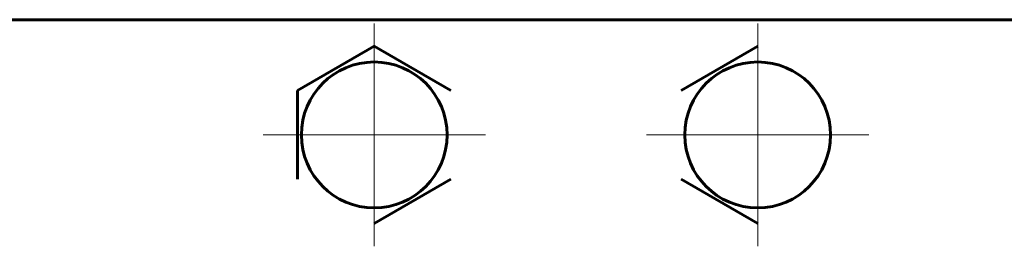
# Model space of a CAD drawing. Header units: millimetres. Extents: x -231 to 461, y -114 to 116.
# Tile 3 of 16: x -28 to 23, y 59 to 70. Entities that reach past the tile are written whole.
import ezdxf

# ---------------------------------------------------------------- set-up
doc = ezdxf.new("R2010")
doc.units = ezdxf.units.MM
doc.linetypes.add('K5LT_AXLED', pattern=[12, 7.5, -1.5, 1.5, -1.5])
doc.linetypes.add('K5LT_BASIC', pattern=[0])
doc.layers.add('Системный слой (1)', color=7, linetype='Continuous', true_color=0x6c6c6c)

# ---------------------------------------------------------------- blocks, each defined once
blk = doc.blocks.new('U23')
at = {"layer": 'Системный слой (1)', "color": 30, "linetype": 'K5LT_AXLED', "lineweight": 18, "true_color": 0xff8000}
for q in [(-10, 70.3), (-15.8, 64.5), (-4.2, 64.5), (-10, 58.7)]:
    blk.add_line((-10, 64.5), q, dxfattribs=at)
blk = doc.blocks.new('U26')
at = {"layer": 'Системный слой (1)', "color": 30, "linetype": 'K5LT_AXLED', "lineweight": 18, "true_color": 0xff8000}
for q in [(10, 70.3), (4.2, 64.5), (15.8, 64.5), (10, 58.7)]:
    blk.add_line((10, 64.5), q, dxfattribs=at)

msp = doc.modelspace()

# ---------------------------------------------------------------- linework, layer by layer
at = {"layer": 'Системный слой (1)', "color": 150, "linetype": 'K5LT_BASIC', "lineweight": 60, "true_color": 0x0080ff}
for p, q in [((193.9, 70.5), (-193.9, 70.5)), ((-14, 66.809), (-10, 69.119)), ((-10, 69.119), (-6, 66.809)), ((6, 66.809), (10, 69.119)), ((-14, 62.191), (-14, 66.809)), ((-6, 62.191), (-10, 59.881)), ((10, 59.881), (6, 62.191))]:
    msp.add_line(p, q, dxfattribs=at)
for centre in [(-10, 64.5), (10, 64.5)]:
    msp.add_circle(centre, 3.8, dxfattribs=at)

# ---------------------------------------------------------------- block references
at = {"layer": 'Системный слой (1)'}
for name in ['U23', 'U26']:
    msp.add_blockref(name, (0, 0), dxfattribs=at)

doc.saveas('drawing.dxf')
